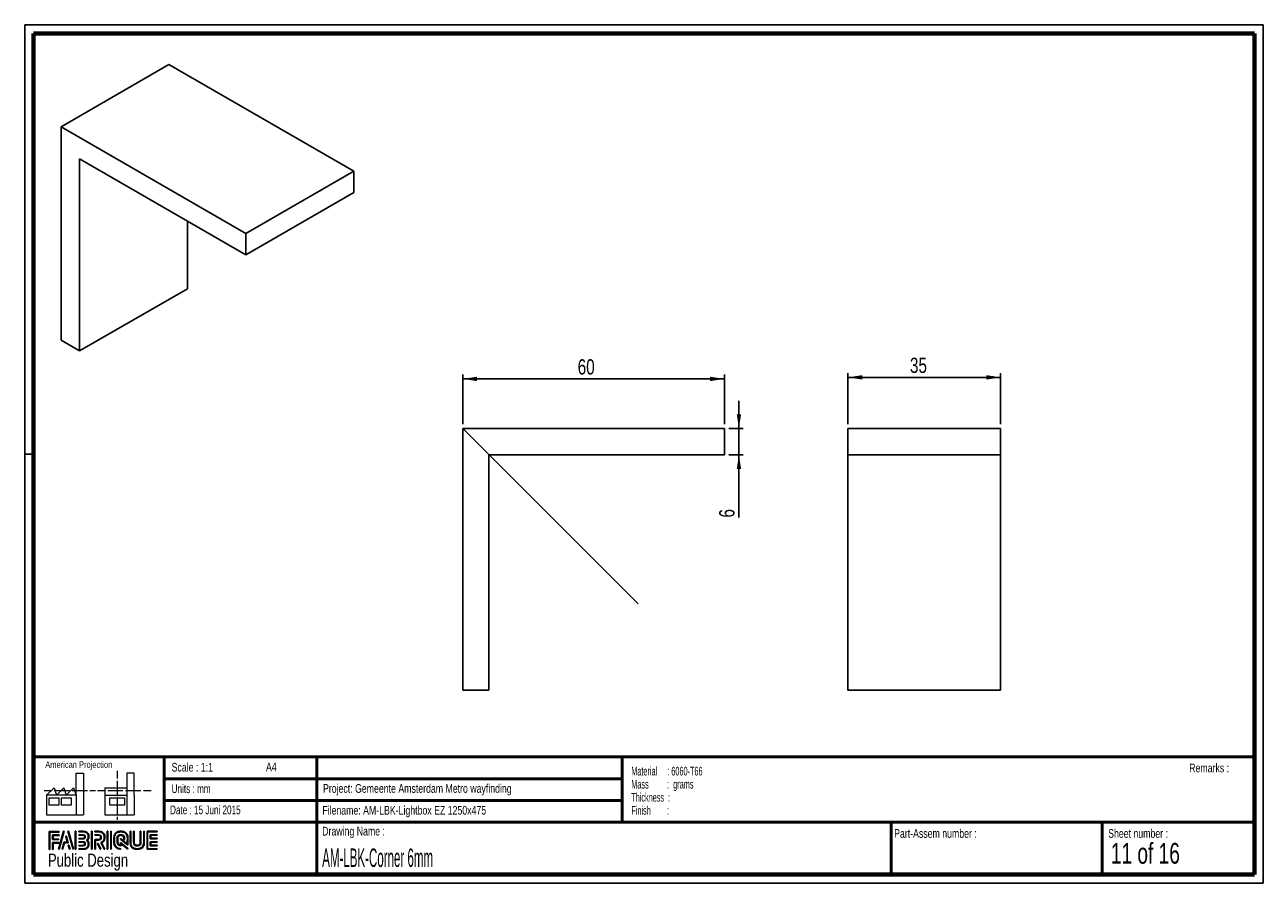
# Paper-space layout 'Angle profile' of a CAD drawing. Header units: millimetres. Extents: x 7 to 291, y 7 to 204.
import ezdxf

# ---------------------------------------------------------------- set-up
doc = ezdxf.new("R2010")
doc.units = ezdxf.units.MM
for name, color, linetype in [('LAYER1', 7, 'Continuous'), ('LAYER2', 7, 'Continuous'), ('LOGO', 7, 'Continuous')]:
    doc.layers.add(name, color=color, linetype=linetype)
doc.styles.add('SLDTEXTSTYLE0', font='TXT', dxfattribs={"width": 0.7})
doc.styles.add('SLDTEXTSTYLE1', font='TXT', dxfattribs={"width": 0.75})
doc.styles.add('SLDTEXTSTYLE12', font='TXT', dxfattribs={"width": 0.6875})
doc.styles.add('SLDTEXTSTYLE2', font='TXT', dxfattribs={"width": 0.697368})
doc.styles.add('SLDTEXTSTYLE5', font='TXT', dxfattribs={"width": 0.55})
doc.styles.add('SLDTEXTSTYLE6', font='TXT', dxfattribs={"width": 0.605})
doc.styles.add('SLDTEXTSTYLE7', font='TXT', dxfattribs={"width": 0.549})
doc.styles.add('SLDTEXTSTYLE8', font='TXT', dxfattribs={"width": 0.467045})
doc.dimstyles.new('SLDDIMSTYLE3', dxfattribs={"dimtxt": 3.5, "dimasz": 3.302, "dimexe": 0, "dimexo": 0.0625, "dimgap": 0.875, "dimtad": 1, "dimdec": 1, "dimrnd": 1e-09, "dimzin": 12, "dimdsep": 46, "dimtxsty": 'SLDTEXTSTYLE1', "dimsah": 1, "dimcen": 0.09, "dimadec": 0, "dimazin": 3, "dimtfac": 1, "dimtdec": 1, "dimtofl": 0, "dimtmove": 0, "dimatfit": 3, "dimfxl": 1, "dimfrac": 2, "dimtolj": 1, "dimtzin": 12, "dimarcsym": 0})
doc.dimstyles.new('SLDDIMSTYLE4', dxfattribs={"dimtxt": 3.5, "dimasz": 3.302, "dimexe": 0, "dimexo": 0.0625, "dimgap": 0.875, "dimtad": 1, "dimdec": 1, "dimrnd": 1e-09, "dimzin": 12, "dimdsep": 46, "dimtxsty": 'SLDTEXTSTYLE1', "dimsah": 1, "dimcen": 0.09, "dimadec": 0, "dimazin": 3, "dimtfac": 1, "dimtdec": 1, "dimtmove": 0, "dimatfit": 0, "dimfxl": 1, "dimfrac": 2, "dimtolj": 1, "dimtzin": 12, "dimarcsym": 0})

# ---------------------------------------------------------------- blocks, each defined once
blk = doc.blocks.new('SW_NOTE_0_48')
at = {"layer": 'LOGO', "color": 0, "char_height": 2, "attachment_point": 1}
for s, insert, style in [('Material     : 6060-T66', (0, 2.58), 'SLDTEXTSTYLE6'), ('Mass         :  grams', (0, -0.42), 'SLDTEXTSTYLE5'), ('Thickness  :', (0, -3.42), 'SLDTEXTSTYLE6'), ('Finish        :', (0, -6.42), 'SLDTEXTSTYLE7')]:
    blk.add_mtext(s, dxfattribs=dict(at, insert=insert, style=style))
blk = doc.blocks.new('_D_43')
at = {"layer": 'LOGO'}
for p, q in [((107, 112.11), (107, 123.52)), ((167, 122.52), (107, 122.52)), ((167, 112.11), (167, 123.52))]:
    blk.add_line(p, q, dxfattribs=at)
for points in [[(107, 122.52), (110.3, 122.01), (110.3, 123.02)], [(167, 122.52), (163.7, 123.02), (163.7, 122.01)]]:
    blk.add_solid(points, dxfattribs=at)
at = {"layer": 'LOGO', "insert": (133.36, 127.03), "char_height": 3.5, "attachment_point": 1, "style": 'SLDTEXTSTYLE1'}
blk.add_mtext('60', dxfattribs=at)
blk = doc.blocks.new('_D_44')
at = {"layer": 'LOGO'}
for p, q in [((170.34, 111.11), (170.34, 117.46)), ((168, 111.11), (171.34, 111.11)), ((170.34, 105.11), (170.34, 111.11)), ((168, 105.11), (171.34, 105.11)), ((170.34, 105.11), (170.34, 90.7))]:
    blk.add_line(p, q, dxfattribs=at)
for points in [[(170.34, 111.11), (170.84, 114.42), (169.83, 114.42)], [(170.34, 105.11), (169.83, 101.81), (170.84, 101.81)]]:
    blk.add_solid(points, dxfattribs=at)
at = {"layer": 'LOGO', "insert": (165.82, 90.7), "char_height": 3.5, "attachment_point": 1, "rotation": 90, "style": 'SLDTEXTSTYLE1'}
blk.add_mtext('6', dxfattribs=at)
blk = doc.blocks.new('_D_45')
at = {"layer": 'LOGO'}
for p, q in [((195.34, 112.11), (195.34, 123.87)), ((195.34, 122.87), (230.34, 122.87)), ((230.34, 112.11), (230.34, 123.87))]:
    blk.add_line(p, q, dxfattribs=at)
for points in [[(195.34, 122.87), (198.65, 122.36), (198.65, 123.38)], [(230.34, 122.87), (227.04, 123.38), (227.04, 122.36)]]:
    blk.add_solid(points, dxfattribs=at)
at = {"layer": 'LOGO', "insert": (209.56, 127.38), "char_height": 3.5, "attachment_point": 1, "style": 'SLDTEXTSTYLE1'}
blk.add_mtext('35', dxfattribs=at)

psp = doc.layouts.new('Angle profile')

# ---------------------------------------------------------------- hatches: boundary and pattern name
at = {"layer": 'LOGO'}
for points in [[(12.16, 14.55), (12.29, 14.55), (12.29, 18.54), (14.49, 18.54), (14.49, 18.67), (12.16, 18.67)], [(13.05, 16.92), (13.05, 17.76), (14.49, 17.76), (14.49, 17.89), (12.92, 17.89), (12.92, 16.79), (14.36, 16.79), (14.36, 16.92)], [(15.62, 18.7), (15.48, 18.7), (14.3, 14.57), (14.44, 14.57)], [(15.26, 14.57), (15.67, 16.09), (16.5, 16.09), (16.11, 17.58), (15.96, 17.58), (16.32, 16.22), (15.56, 16.22), (15.12, 14.57)], [(17.78, 14.57), (16.6, 18.7), (16.46, 18.7), (17.64, 14.57)], [(18.28, 14.57), (18.28, 18.7), (18.15, 18.7), (18.15, 14.57)], [(21.99, 14.57), (21.99, 18.7), (21.85, 18.7), (21.85, 14.57)], [(25.64, 14.57), (25.64, 18.7), (25.5, 18.7), (25.5, 14.57)], [(26.42, 14.57), (26.42, 18.7), (26.28, 18.7), (26.28, 14.57)], [(35.5, 17.1), (35.5, 17.78), (36.93, 17.78), (36.93, 17.92), (35.36, 17.92), (35.36, 16.96), (36.93, 16.96), (36.93, 17.1)], [(13.05, 14.55), (13.05, 16.01), (14.36, 16.01), (14.36, 16.14), (12.92, 16.14), (12.92, 14.55)], [(16.95, 14.57), (16.68, 15.56), (16.53, 15.56), (16.81, 14.57)], [(24.04, 14.57), (23.38, 15.92), (23.22, 15.92), (23.88, 14.57)], [(36.93, 15.36), (36.93, 15.49), (35.5, 15.49), (35.5, 16.18), (36.93, 16.18), (36.93, 16.31), (35.36, 16.31), (35.36, 15.36)]]:
    psp.add_hatch(color=256, dxfattribs=at).paths.add_polyline_path(points, flags=0)
h = psp.add_hatch(color=256, dxfattribs=at)
edge = h.paths.add_edge_path(flags=0)
edge.add_line((19, 14.57), (20, 14.57))
edge.add_spline(control_points=[(20, 14.57), (20.7, 14.57), (21.26, 15.14), (21.26, 15.84), (21.26, 16.13), (21.15, 16.41), (20.95, 16.64), (21.15, 16.87), (21.26, 17.15), (21.26, 17.44), (21.26, 18.14), (20.7, 18.7), (20, 18.7)], knot_values=[0, 0, 0, 0, 1, 2, 3, 4, 5, 6, 7, 8, 9, 10, 10, 10, 10], weights=[1, 1, 1, 1, 1, 1, 1, 1, 1, 1, 1, 1, 1], degree=3, periodic=0)
edge.add_line((20, 18.7), (19, 18.7))
edge.add_line((19, 18.7), (19, 18.56))
edge.add_line((19, 18.56), (20, 18.56))
edge.add_spline(control_points=[(20, 18.56), (20.62, 18.56), (21.12, 18.06), (21.12, 17.44), (21.12, 17.17), (21.01, 16.9), (20.81, 16.69)], knot_values=[0, 0, 0, 0, 1, 2, 3, 4, 4, 4, 4], weights=[1, 1, 1, 1, 1, 1, 1], degree=3, periodic=0)
edge.add_line((20.81, 16.69), (20.76, 16.64))
edge.add_line((20.76, 16.64), (20.81, 16.59))
edge.add_spline(control_points=[(20.81, 16.59), (21.01, 16.38), (21.12, 16.11), (21.12, 15.84), (21.12, 15.22), (20.62, 14.71), (20, 14.71)], knot_values=[0, 0, 0, 0, 1, 2, 3, 4, 4, 4, 4], weights=[1, 1, 1, 1, 1, 1, 1], degree=3, periodic=0)
edge.add_line((20, 14.71), (19, 14.71))
edge.add_line((19, 14.71), (19, 14.57))
h = psp.add_hatch(color=256, dxfattribs=at)
edge = h.paths.add_edge_path(flags=0)
edge.add_line((19, 16.96), (20, 16.96))
edge.add_spline(control_points=[(20, 16.96), (20.25, 16.99), (20.44, 17.2), (20.44, 17.44), (20.44, 17.71), (20.22, 17.92), (19.95, 17.92)], knot_values=[0, 0, 0, 0, 1, 2, 3, 4, 4, 4, 4], weights=[1, 1, 1, 1, 1, 1, 1], degree=3, periodic=0)
edge.add_line((19.95, 17.92), (19, 17.92))
edge.add_line((19, 17.92), (19, 17.79))
edge.add_line((19, 17.79), (19.95, 17.79))
edge.add_spline(control_points=[(19.95, 17.79), (20.15, 17.79), (20.3, 17.63), (20.3, 17.44), (20.3, 17.27), (20.17, 17.12), (19.99, 17.09)], knot_values=[0, 0, 0, 0, 1, 2, 3, 4, 4, 4, 4], weights=[1, 1, 1, 1, 1, 1, 1], degree=3, periodic=0)
edge.add_line((19.99, 17.09), (19, 17.09))
edge.add_line((19, 17.09), (19, 16.96))
h = psp.add_hatch(color=256, dxfattribs=at)
edge = h.paths.add_edge_path(flags=0)
edge.add_line((24.76, 14.57), (24.91, 14.57))
edge.add_line((24.91, 14.57), (24.19, 16.05))
edge.add_spline(control_points=[(24.19, 16.05), (24.64, 16.29), (24.94, 16.77), (24.94, 17.29), (24.94, 18.06), (24.31, 18.7), (23.53, 18.7)], knot_values=[0, 0, 0, 0, 1, 2, 3, 4, 4, 4, 4], weights=[1, 1, 1, 1, 1, 1, 1], degree=3, periodic=0)
edge.add_line((23.53, 18.7), (22.63, 18.7))
edge.add_line((22.63, 18.7), (22.63, 18.56))
edge.add_line((22.63, 18.56), (23.53, 18.56))
edge.add_spline(control_points=[(23.53, 18.56), (24.23, 18.56), (24.8, 17.99), (24.8, 17.29), (24.8, 16.8), (24.51, 16.34), (24.07, 16.14)], knot_values=[0, 0, 0, 0, 1, 2, 3, 4, 4, 4, 4], weights=[1, 1, 1, 1, 1, 1, 1], degree=3, periodic=0)
edge.add_line((24.07, 16.14), (24.01, 16.11))
edge.add_line((24.01, 16.11), (24.76, 14.57))
h = psp.add_hatch(color=256, dxfattribs=at)
edge = h.paths.add_edge_path(flags=0)
edge.add_line((22.63, 17.78), (23.48, 17.78))
edge.add_spline(control_points=[(23.48, 17.78), (23.74, 17.78), (23.96, 17.56), (23.96, 17.29), (23.96, 17.02), (23.74, 16.8), (23.48, 16.8)], knot_values=[0, 0, 0, 0, 1, 2, 3, 4, 4, 4, 4], weights=[1, 1, 1, 1, 1, 1, 1], degree=3, periodic=0)
edge.add_line((23.48, 16.8), (22.63, 16.8))
edge.add_line((22.63, 16.8), (22.63, 14.57))
edge.add_line((22.63, 14.57), (22.77, 14.57))
edge.add_line((22.77, 14.57), (22.77, 16.66))
edge.add_line((22.77, 16.66), (23.48, 16.66))
edge.add_spline(control_points=[(23.48, 16.66), (23.82, 16.66), (24.1, 16.94), (24.1, 17.29), (24.1, 17.63), (23.82, 17.92), (23.48, 17.92)], knot_values=[0, 0, 0, 0, 1, 2, 3, 4, 4, 4, 4], weights=[1, 1, 1, 1, 1, 1, 1], degree=3, periodic=0)
edge.add_line((23.48, 17.92), (22.63, 17.92))
edge.add_line((22.63, 17.92), (22.63, 17.78))
h = psp.add_hatch(color=256, dxfattribs=at)
edge = h.paths.add_edge_path(flags=0)
edge.add_line((30.23, 15.56), (30.23, 17.07))
edge.add_spline(control_points=[(30.23, 17.07), (30.23, 17.97), (29.5, 18.7), (28.6, 18.7), (27.7, 18.7), (26.97, 17.97), (26.97, 17.07)], knot_values=[0, 0, 0, 0, 1, 2, 3, 4, 4, 4, 4], weights=[1, 1, 1, 1, 1, 1, 1], degree=3, periodic=0)
edge.add_line((26.97, 17.07), (26.97, 16.21))
edge.add_spline(control_points=[(26.97, 16.21), (26.97, 15.31), (27.7, 14.57), (28.6, 14.57)], knot_values=[1, 1, 1, 1, 2, 2, 2, 2], weights=[1, 1, 1, 1], degree=3, periodic=0)
edge.add_line((28.6, 14.57), (28.6, 14.71))
edge.add_spline(control_points=[(28.6, 14.71), (27.77, 14.71), (27.11, 15.38), (27.11, 16.21)], knot_values=[3, 3, 3, 3, 4, 4, 4, 4], weights=[1, 1, 1, 1], degree=3, periodic=0)
edge.add_line((27.11, 16.21), (27.11, 17.07))
edge.add_spline(control_points=[(27.11, 17.07), (27.11, 17.89), (27.78, 18.56), (28.6, 18.56), (29.42, 18.56), (30.09, 17.89), (30.09, 17.07)], knot_values=[0, 0, 0, 0, 1, 2, 3, 4, 4, 4, 4], weights=[1, 1, 1, 1, 1, 1, 1], degree=3, periodic=0)
edge.add_spline(control_points=[(30.09, 17.07), (30.09, 16.07), (30.09, 15.84), (29.89, 15.99), (28.53, 17.05)], knot_values=[0, 0, 0, 0, 1, 2, 2, 2, 2], weights=[1, 1, 1, 1, 1], degree=3, periodic=0)
edge.add_line((28.53, 17.05), (28.53, 16.89))
edge.add_line((28.53, 16.89), (30.23, 15.56))
h = psp.add_hatch(color=256, dxfattribs=at)
edge = h.paths.add_edge_path(flags=0)
edge.add_line((30.23, 14.57), (30.23, 14.77))
edge.add_line((30.23, 14.77), (28.53, 16.13))
edge.add_line((28.53, 16.13), (28.53, 15.51))
edge.add_spline(control_points=[(28.53, 15.51), (28.17, 15.54), (27.89, 15.84), (27.89, 16.21)], knot_values=[0, 0, 0, 0, 1, 1, 1, 1], weights=[1, 1, 1, 1], degree=3, periodic=0)
edge.add_line((27.89, 16.21), (27.89, 17.06))
edge.add_spline(control_points=[(27.89, 17.06), (27.89, 17.46), (28.21, 17.78), (28.6, 17.78), (28.99, 17.78), (29.31, 17.46), (29.31, 17.06)], knot_values=[0, 0, 0, 0, 1, 2, 3, 4, 4, 4, 4], weights=[1, 1, 1, 1, 1, 1, 1], degree=3, periodic=0)
edge.add_line((29.31, 17.06), (29.31, 16.83))
edge.add_line((29.31, 16.83), (29.45, 16.83))
edge.add_line((29.45, 16.83), (29.45, 17.06))
edge.add_spline(control_points=[(29.45, 17.06), (29.45, 17.53), (29.07, 17.92), (28.6, 17.92), (28.13, 17.92), (27.75, 17.53), (27.75, 17.06)], knot_values=[0, 0, 0, 0, 1, 2, 3, 4, 4, 4, 4], weights=[1, 1, 1, 1, 1, 1, 1], degree=3, periodic=0)
edge.add_line((27.75, 17.06), (27.75, 16.21))
edge.add_spline(control_points=[(27.75, 16.21), (27.75, 15.74), (28.13, 15.36), (28.6, 15.36)], knot_values=[0, 0, 0, 0, 1, 1, 1, 1], weights=[1, 1, 1, 1], degree=3, periodic=0)
edge.add_line((28.6, 15.36), (28.66, 15.36))
edge.add_line((28.66, 15.36), (28.66, 15.85))
edge.add_line((28.66, 15.85), (30.23, 14.57))
h = psp.add_hatch(color=256, dxfattribs=at)
edge = h.paths.add_edge_path(flags=0)
edge.add_line((30.73, 18.7), (30.73, 16.21))
edge.add_spline(control_points=[(30.73, 16.21), (30.73, 15.31), (31.46, 14.57), (32.36, 14.57), (33.25, 14.57), (33.98, 15.31), (33.98, 16.21)], knot_values=[0, 0, 0, 0, 1, 2, 3, 4, 4, 4, 4], weights=[1, 1, 1, 1, 1, 1, 1], degree=3, periodic=0)
edge.add_line((33.98, 16.21), (33.98, 18.7))
edge.add_line((33.98, 18.7), (33.85, 18.7))
edge.add_line((33.85, 18.7), (33.85, 16.21))
edge.add_spline(control_points=[(33.85, 16.21), (33.85, 15.38), (33.18, 14.71), (32.36, 14.71), (31.53, 14.71), (30.86, 15.38), (30.86, 16.21)], knot_values=[0, 0, 0, 0, 1, 2, 3, 4, 4, 4, 4], weights=[1, 1, 1, 1, 1, 1, 1], degree=3, periodic=0)
edge.add_line((30.86, 16.21), (30.86, 18.7))
edge.add_line((30.86, 18.7), (30.73, 18.7))
h = psp.add_hatch(color=256, dxfattribs=at)
edge = h.paths.add_edge_path(flags=0)
edge.add_line((31.51, 18.7), (31.51, 16.21))
edge.add_spline(control_points=[(31.51, 16.21), (31.51, 15.74), (31.89, 15.36), (32.36, 15.36), (32.82, 15.36), (33.2, 15.74), (33.2, 16.21)], knot_values=[0, 0, 0, 0, 1, 2, 3, 4, 4, 4, 4], weights=[1, 1, 1, 1, 1, 1, 1], degree=3, periodic=0)
edge.add_line((33.2, 16.21), (33.2, 18.7))
edge.add_line((33.2, 18.7), (33.07, 18.7))
edge.add_line((33.07, 18.7), (33.07, 16.21))
edge.add_spline(control_points=[(33.07, 16.21), (33.07, 15.81), (32.75, 15.49), (32.36, 15.49), (31.96, 15.49), (31.64, 15.81), (31.64, 16.21)], knot_values=[0, 0, 0, 0, 1, 2, 3, 4, 4, 4, 4], weights=[1, 1, 1, 1, 1, 1, 1], degree=3, periodic=0)
edge.add_line((31.64, 16.21), (31.64, 18.7))
edge.add_line((31.64, 18.7), (31.51, 18.7))
h = psp.add_hatch(color=256, dxfattribs=at)
edge = h.paths.add_edge_path(flags=0)
edge.add_line((36.93, 14.57), (36.93, 14.71))
edge.add_spline(control_points=[(36.93, 14.71), (34.87, 14.71), (34.74, 14.71), (34.74, 14.84), (34.74, 18.43), (34.74, 18.56)], knot_values=[0, 0, 0, 0, 1, 2, 3, 3, 3, 3], weights=[1, 1, 1, 1, 1, 1], degree=3, periodic=0)
edge.add_line((34.74, 18.56), (36.93, 18.56))
edge.add_line((36.93, 18.56), (36.93, 18.7))
edge.add_line((36.93, 18.7), (34.6, 18.7))
edge.add_line((34.6, 18.7), (34.6, 14.57))
edge.add_line((34.6, 14.57), (36.93, 14.57))
h = psp.add_hatch(color=256, dxfattribs=at)
edge = h.paths.add_edge_path(flags=0)
edge.add_line((19, 15.35), (19.95, 15.35))
edge.add_spline(control_points=[(19.95, 15.35), (20.22, 15.35), (20.44, 15.57), (20.44, 15.84), (20.44, 16.11), (20.22, 16.32), (19.95, 16.32), (19.95, 16.32), (19, 16.32)], knot_values=[0, 0, 0, 0, 1, 2, 3, 4, 5, 6, 6, 6, 6], weights=[1, 1, 1, 1, 1, 1, 1, 1, 1], degree=3, periodic=0)
edge.add_line((19, 16.32), (19, 16.18))
edge.add_line((19, 16.18), (19.95, 16.18))
edge.add_spline(control_points=[(19.95, 16.18), (20.15, 16.18), (20.3, 16.03), (20.3, 15.84), (20.3, 15.64), (20.14, 15.48), (19.95, 15.48)], knot_values=[0, 0, 0, 0, 1, 2, 3, 4, 4, 4, 4], weights=[1, 1, 1, 1, 1, 1, 1], degree=3, periodic=0)
edge.add_line((19.95, 15.48), (19, 15.48))
edge.add_line((19, 15.48), (19, 15.35))

# ---------------------------------------------------------------- linework, layer by layer
at = {"color": 7, "linetype": 'Continuous', "lineweight": 25}
for p, q in [((14.88, 180.37), (39.62, 194.65)), ((82.05, 170.16), (39.62, 194.65)), ((57.3, 155.87), (14.88, 180.37)), ((14.88, 180.37), (14.88, 131.37)), ((19.12, 173.02), (57.3, 150.98)), ((19.12, 128.93), (19.12, 173.02)), ((57.3, 155.87), (82.05, 170.16)), ((82.05, 165.26), (82.05, 170.16)), ((57.3, 150.98), (82.05, 165.26)), ((43.87, 143.21), (43.87, 158.73)), ((57.3, 150.98), (57.3, 155.87)), ((19.12, 128.93), (43.87, 143.21)), ((14.88, 131.37), (19.12, 128.93)), ((107, 111.11), (107, 51.11)), ((167, 111.11), (107, 111.11)), ((167, 105.11), (167, 111.11)), ((195.34, 105.11), (195.34, 111.11)), ((195.34, 111.11), (230.34, 111.11)), ((230.34, 105.11), (230.34, 111.11)), ((113, 105.11), (167, 105.11)), ((113, 51.11), (113, 105.11)), ((195.34, 105.11), (230.34, 105.11)), ((195.34, 51.11), (195.34, 105.11)), ((230.34, 51.11), (230.34, 105.11)), ((107, 51.11), (113, 51.11)), ((195.34, 51.11), (230.34, 51.11))]:
    psp.add_line(p, q, dxfattribs=at)
at = {"layer": 'LAYER1', "lineweight": 50}
for p, q in [((8.57, 35.78), (288.57, 35.78)), ((38.57, 35.78), (38.57, 20.78)), ((73.57, 35.78), (73.57, 8.78)), ((143.57, 35.78), (143.57, 20.78)), ((38.57, 30.78), (143.57, 30.78)), ((38.57, 25.78), (143.57, 25.78)), ((8.57, 20.78), (288.57, 20.78)), ((205.22, 8.78), (205.22, 20.78)), ((253.65, 8.78), (253.65, 20.78))]:
    psp.add_line(p, q, dxfattribs=at)
at = {"layer": 'LAYER2', "lineweight": 70}
for p, q in [((8.57, 8.78), (8.57, 201.78)), ((8.57, 201.78), (288.57, 201.78)), ((288.57, 201.78), (288.57, 8.78)), ((288.57, 8.78), (8.57, 8.78))]:
    psp.add_line(p, q, dxfattribs=at)
at = {"layer": 'LOGO'}
for p, q in [((6.57, 203.78), (290.57, 203.78)), ((6.57, 203.78), (6.57, 6.78)), ((290.57, 203.78), (290.57, 6.78)), ((107, 111.11), (147.23, 70.88)), ((6.57, 105.28), (8.62, 105.28)), ((6.57, 6.78), (290.57, 6.78))]:
    psp.add_line(p, q, dxfattribs=at)
at = {"layer": 'LOGO', "color": 7, "linetype": 'Continuous', "lineweight": 18}
for p, q in [((18.32, 26.97), (18.32, 32.04)), ((18.32, 32.04), (20, 32.04)), ((20, 32.04), (20, 22.47)), ((27.73, 32.6), (27.73, 30.84)), ((31.65, 32.03), (29.97, 32.03)), ((29.97, 32.03), (29.97, 22.47)), ((31.65, 26.97), (31.65, 32.03)), ((11.59, 26.97), (13.28, 28.66)), ((13.28, 28.66), (13.84, 26.97)), ((13.84, 26.97), (15.52, 28.66)), ((15.52, 28.66), (16.08, 26.97)), ((16.08, 26.97), (17.76, 28.66)), ((17.76, 28.66), (18.32, 26.97)), ((24.93, 28.66), (24.93, 26.97)), ((24.93, 28.66), (29.97, 28.66)), ((27.73, 30.25), (27.73, 28.49)), ((27.73, 28.49), (27.73, 26.73)), ((10.98, 28.1), (12.74, 28.1)), ((18.32, 26.97), (11.59, 26.97)), ((11.59, 26.97), (11.59, 22.47)), ((12.16, 26.41), (14.4, 26.41)), ((12.16, 24.72), (12.16, 26.41)), ((13.32, 28.1), (15.08, 28.1)), ((14.4, 26.41), (14.4, 24.72)), ((14.96, 26.41), (17.2, 26.41)), ((14.96, 24.72), (14.96, 26.41)), ((15.08, 28.1), (16.83, 28.1)), ((17.2, 26.41), (17.2, 24.72)), ((17.42, 28.1), (19.17, 28.1)), ((18.32, 26.97), (18.32, 22.47)), ((19.17, 28.1), (20.93, 28.1)), ((21.51, 28.1), (22.81, 28.1)), ((23.24, 28.1), (25, 28.1)), ((24.93, 26.97), (29.97, 26.97)), ((24.93, 26.97), (24.93, 22.47)), ((25.58, 28.1), (27.34, 28.1)), ((26.05, 26.41), (29.41, 26.41)), ((26.05, 24.72), (26.05, 26.41)), ((27.34, 28.1), (29.09, 28.1)), ((27.73, 26.14), (27.73, 24.38)), ((29.41, 26.41), (29.41, 24.72)), ((29.68, 28.1), (31.43, 28.1)), ((31.43, 28.1), (33.19, 28.1)), ((31.65, 26.97), (31.65, 22.47)), ((33.77, 28.1), (35.53, 28.1)), ((14.4, 24.72), (12.16, 24.72)), ((17.2, 24.72), (14.96, 24.72)), ((29.41, 24.72), (26.05, 24.72)), ((27.73, 24.38), (27.73, 22.62)), ((11.59, 22.47), (18.32, 22.47)), ((18.32, 22.47), (20, 22.47)), ((24.93, 22.47), (31.65, 22.47)), ((27.73, 22.03), (27.73, 21.34))]:
    psp.add_line(p, q, dxfattribs=at)
at = {"layer": 'LOGO', "color": 7, "linetype": 'Continuous', "lineweight": 25}
for p, q in [((14.49, 18.67), (12.16, 18.67)), ((15.48, 18.7), (14.3, 14.57)), ((14.44, 14.57), (15.62, 18.7))]:
    psp.add_line(p, q, dxfattribs=at)
at = {"layer": 'LOGO', "color": 7, "lineweight": 25}
for p, q in [((12.16, 18.67), (12.16, 14.55)), ((12.29, 18.54), (14.49, 18.54)), ((12.29, 14.55), (12.29, 18.54)), ((14.49, 17.89), (12.92, 17.89)), ((12.92, 17.89), (12.92, 16.79)), ((13.05, 16.92), (13.05, 17.76)), ((13.05, 17.76), (14.49, 17.76)), ((14.49, 18.54), (14.49, 18.67)), ((14.49, 17.76), (14.49, 17.89)), ((15.62, 18.7), (15.48, 18.7)), ((16.11, 17.58), (15.96, 17.58)), ((15.96, 17.58), (16.32, 16.22)), ((16.5, 16.09), (16.11, 17.58)), ((16.46, 18.7), (17.64, 14.57)), ((16.6, 18.7), (16.46, 18.7)), ((17.78, 14.57), (16.6, 18.7)), ((18.15, 18.7), (18.15, 14.57)), ((18.28, 18.7), (18.15, 18.7)), ((18.28, 14.57), (18.28, 18.7)), ((19, 18.7), (19, 18.56)), ((20, 18.7), (19, 18.7)), ((19, 18.56), (20, 18.56)), ((19, 17.92), (19, 17.79)), ((19.95, 17.92), (19, 17.92)), ((19, 17.79), (19.95, 17.79)), ((19.99, 17.09), (19, 17.09)), ((19, 17.09), (19, 16.96)), ((21.85, 18.7), (21.85, 14.57)), ((21.99, 18.7), (21.85, 18.7)), ((21.99, 14.57), (21.99, 18.7)), ((23.53, 18.7), (22.63, 18.7)), ((22.63, 18.7), (22.63, 18.56)), ((22.63, 18.56), (23.53, 18.56)), ((23.48, 17.92), (22.63, 17.92)), ((22.63, 17.92), (22.63, 17.78)), ((23.48, 17.92), (22.63, 17.92)), ((22.63, 17.92), (22.63, 17.78)), ((22.63, 17.78), (23.48, 17.78)), ((22.63, 17.78), (23.48, 17.78)), ((25.5, 18.7), (25.5, 14.57)), ((25.64, 18.7), (25.5, 18.7)), ((25.64, 14.57), (25.64, 18.7)), ((26.28, 18.7), (26.28, 14.57)), ((26.42, 18.7), (26.28, 18.7)), ((26.42, 14.57), (26.42, 18.7)), ((26.97, 17.07), (26.97, 16.21)), ((26.97, 17.07), (26.97, 16.21)), ((27.11, 16.21), (27.11, 17.07)), ((27.11, 16.21), (27.11, 17.07)), ((27.75, 17.06), (27.75, 16.21)), ((27.89, 16.21), (27.89, 17.06)), ((28.53, 17.05), (28.53, 16.89)), ((28.53, 17.05), (28.53, 16.89)), ((29.31, 17.06), (29.31, 16.83)), ((29.45, 16.83), (29.45, 17.06)), ((30.23, 15.56), (30.23, 17.07)), ((30.23, 15.56), (30.23, 17.07)), ((30.86, 18.7), (30.73, 18.7)), ((30.73, 18.7), (30.73, 16.21)), ((30.86, 18.7), (30.73, 18.7)), ((30.73, 18.7), (30.73, 16.21)), ((30.86, 16.21), (30.86, 18.7)), ((30.86, 16.21), (30.86, 18.7)), ((31.64, 18.7), (31.51, 18.7)), ((31.51, 18.7), (31.51, 16.21)), ((31.64, 18.7), (31.51, 18.7)), ((31.51, 18.7), (31.51, 16.21)), ((31.64, 16.21), (31.64, 18.7)), ((31.64, 16.21), (31.64, 18.7)), ((33.07, 18.7), (33.07, 16.21)), ((33.2, 18.7), (33.07, 18.7)), ((33.07, 18.7), (33.07, 16.21)), ((33.2, 18.7), (33.07, 18.7)), ((33.2, 16.21), (33.2, 18.7)), ((33.2, 16.21), (33.2, 18.7)), ((33.85, 18.7), (33.85, 16.21)), ((33.98, 18.7), (33.85, 18.7)), ((33.85, 18.7), (33.85, 16.21)), ((33.98, 18.7), (33.85, 18.7)), ((33.98, 16.21), (33.98, 18.7)), ((33.98, 16.21), (33.98, 18.7)), ((36.93, 18.7), (34.6, 18.7)), ((34.6, 18.7), (34.6, 14.57)), ((36.93, 18.7), (34.6, 18.7)), ((34.6, 18.7), (34.6, 14.57)), ((34.74, 18.56), (36.93, 18.56)), ((34.74, 18.56), (36.93, 18.56)), ((36.93, 17.92), (35.36, 17.92)), ((35.36, 17.92), (35.36, 16.96)), ((36.93, 17.92), (35.36, 17.92)), ((35.36, 17.92), (35.36, 16.96)), ((35.5, 17.1), (35.5, 17.78)), ((35.5, 17.78), (36.93, 17.78)), ((35.5, 17.1), (35.5, 17.78)), ((35.5, 17.78), (36.93, 17.78)), ((36.93, 17.1), (35.5, 17.1)), ((36.93, 17.1), (35.5, 17.1)), ((36.93, 18.56), (36.93, 18.7)), ((36.93, 18.56), (36.93, 18.7)), ((36.93, 17.78), (36.93, 17.92)), ((36.93, 17.78), (36.93, 17.92)), ((36.93, 16.96), (36.93, 17.1)), ((36.93, 16.96), (36.93, 17.1)), ((12.16, 14.55), (12.29, 14.55)), ((12.92, 16.79), (14.36, 16.79)), ((14.36, 16.14), (12.92, 16.14)), ((12.92, 16.14), (12.92, 14.55)), ((12.92, 14.55), (13.05, 14.55)), ((14.36, 16.92), (13.05, 16.92)), ((13.05, 14.55), (13.05, 16.01)), ((13.05, 16.01), (14.36, 16.01)), ((14.3, 14.57), (14.44, 14.57)), ((14.36, 16.79), (14.36, 16.92)), ((14.36, 16.01), (14.36, 16.14)), ((15.56, 16.22), (15.12, 14.57)), ((15.12, 14.57), (15.26, 14.57)), ((15.26, 14.57), (15.67, 16.09)), ((16.32, 16.22), (15.56, 16.22)), ((16.53, 15.56), (16.81, 14.57)), ((16.68, 15.56), (16.53, 15.56)), ((16.95, 14.57), (16.68, 15.56)), ((16.81, 14.57), (16.95, 14.57)), ((17.64, 14.57), (17.78, 14.57)), ((18.15, 14.57), (18.28, 14.57)), ((19, 16.96), (20, 16.96)), ((19, 16.32), (19, 16.18)), ((19, 16.18), (19.95, 16.18)), ((19.95, 15.48), (19, 15.48)), ((19, 15.48), (19, 15.35)), ((19, 15.35), (19.95, 15.35)), ((20, 14.71), (19, 14.71)), ((19, 14.71), (19, 14.57)), ((19, 14.57), (20, 14.57)), ((20.81, 16.69), (20.76, 16.64)), ((20.76, 16.64), (20.81, 16.59)), ((21.85, 14.57), (21.99, 14.57)), ((23.48, 16.8), (22.63, 16.8)), ((22.63, 16.8), (22.63, 14.57)), ((23.48, 16.8), (22.63, 16.8)), ((22.63, 16.8), (22.63, 14.57)), ((22.63, 14.57), (22.77, 14.57)), ((22.63, 14.57), (22.77, 14.57)), ((22.77, 14.57), (22.77, 16.66)), ((22.77, 16.66), (23.48, 16.66)), ((22.77, 14.57), (22.77, 16.66)), ((22.77, 16.66), (23.48, 16.66)), ((23.22, 15.92), (23.88, 14.57)), ((23.38, 15.92), (23.22, 15.92)), ((23.22, 15.92), (23.88, 14.57)), ((23.38, 15.92), (23.22, 15.92)), ((24.04, 14.57), (23.38, 15.92)), ((24.04, 14.57), (23.38, 15.92)), ((23.88, 14.57), (24.04, 14.57)), ((23.88, 14.57), (24.04, 14.57)), ((24.07, 16.14), (24.01, 16.11)), ((24.01, 16.11), (24.76, 14.57)), ((24.91, 14.57), (24.19, 16.05)), ((24.76, 14.57), (24.91, 14.57)), ((25.5, 14.57), (25.64, 14.57)), ((26.28, 14.57), (26.42, 14.57)), ((28.53, 16.89), (30.23, 15.56)), ((28.53, 16.89), (30.23, 15.56)), ((30.23, 14.77), (28.53, 16.13)), ((28.53, 16.13), (28.53, 15.51)), ((28.6, 15.36), (28.66, 15.36)), ((28.6, 14.57), (28.6, 14.71)), ((28.6, 14.57), (28.6, 14.71)), ((28.66, 15.36), (28.66, 15.85)), ((28.66, 15.85), (30.23, 14.57)), ((29.31, 16.83), (29.45, 16.83)), ((30.23, 14.57), (30.23, 14.77)), ((34.6, 14.57), (36.93, 14.57)), ((34.6, 14.57), (36.93, 14.57)), ((35.36, 16.96), (36.93, 16.96)), ((35.36, 16.96), (36.93, 16.96)), ((36.93, 16.31), (35.36, 16.31)), ((35.36, 16.31), (35.36, 15.36)), ((36.93, 16.31), (35.36, 16.31)), ((35.36, 16.31), (35.36, 15.36)), ((35.36, 15.36), (36.93, 15.36)), ((35.36, 15.36), (36.93, 15.36)), ((35.5, 15.49), (35.5, 16.18)), ((35.5, 16.18), (36.93, 16.18)), ((35.5, 15.49), (35.5, 16.18)), ((35.5, 16.18), (36.93, 16.18)), ((36.93, 15.49), (35.5, 15.49)), ((36.93, 15.49), (35.5, 15.49)), ((36.93, 16.18), (36.93, 16.31)), ((36.93, 16.18), (36.93, 16.31)), ((36.93, 15.36), (36.93, 15.49)), ((36.93, 15.36), (36.93, 15.49)), ((36.93, 14.57), (36.93, 14.71)), ((36.93, 14.57), (36.93, 14.71))]:
    psp.add_line(p, q, dxfattribs=at)
for points, degree in [([(20, 16.96), (20.25, 16.99), (20.44, 17.2), (20.44, 17.44), (20.44, 17.71), (20.22, 17.92), (19.95, 17.92)], 3), ([(19.95, 17.79), (20.15, 17.79), (20.3, 17.63), (20.3, 17.44), (20.3, 17.27), (20.17, 17.12), (19.99, 17.09)], 3), ([(20, 14.57), (20.7, 14.57), (21.26, 15.14), (21.26, 15.84), (21.26, 16.13), (21.15, 16.41), (20.95, 16.64), (21.15, 16.87), (21.26, 17.15), (21.26, 17.44), (21.26, 18.14), (20.7, 18.7), (20, 18.7)], 3), ([(20, 18.56), (20.62, 18.56), (21.12, 18.06), (21.12, 17.44), (21.12, 17.17), (21.01, 16.9), (20.81, 16.69)], 3), ([(23.48, 16.66), (23.82, 16.66), (24.1, 16.94), (24.1, 17.29), (24.1, 17.63), (23.82, 17.92), (23.48, 17.92)], 3), ([(23.48, 17.78), (23.74, 17.78), (23.96, 17.56), (23.96, 17.29), (23.96, 17.02), (23.74, 16.8), (23.48, 16.8)], 3), ([(24.19, 16.05), (24.64, 16.29), (24.94, 16.77), (24.94, 17.29), (24.94, 18.06), (24.31, 18.7), (23.53, 18.7)], 3), ([(23.53, 18.56), (24.23, 18.56), (24.8, 17.99), (24.8, 17.29), (24.8, 16.8), (24.51, 16.34), (24.07, 16.14)], 3), ([(30.23, 17.07), (30.23, 17.97), (29.5, 18.7), (28.6, 18.7), (27.7, 18.7), (26.97, 17.97), (26.97, 17.07)], 3), ([(27.11, 17.07), (27.11, 17.89), (27.78, 18.56), (28.6, 18.56), (29.42, 18.56), (30.09, 17.89), (30.09, 17.07)], 3), ([(29.45, 17.06), (29.45, 17.53), (29.07, 17.92), (28.6, 17.92), (28.13, 17.92), (27.75, 17.53), (27.75, 17.06)], 3), ([(27.89, 17.06), (27.89, 17.46), (28.21, 17.78), (28.6, 17.78), (28.99, 17.78), (29.31, 17.46), (29.31, 17.06)], 3), ([(30.09, 17.07), (30.09, 16.07), (30.09, 15.84), (29.89, 15.99), (28.53, 17.05)], 3), ([(36.93, 14.71), (34.87, 14.71), (34.74, 14.71), (34.74, 14.84), (34.74, 18.43), (34.74, 18.56)], 3), ([(15.67, 16.09), (15.76, 16.09), (16.5, 16.09)], 2), ([(19.95, 15.35), (20.22, 15.35), (20.44, 15.57), (20.44, 15.84), (20.44, 16.11), (20.22, 16.32), (19.95, 16.32), (19.95, 16.32), (19, 16.32)], 3), ([(19.95, 16.18), (20.15, 16.18), (20.3, 16.03), (20.3, 15.84), (20.3, 15.64), (20.14, 15.48), (19.95, 15.48)], 3), ([(20.81, 16.59), (21.01, 16.38), (21.12, 16.11), (21.12, 15.84), (21.12, 15.22), (20.62, 14.71), (20, 14.71)], 3), ([(26.97, 16.21), (26.97, 15.31), (27.7, 14.57), (28.6, 14.57)], 3), ([(26.97, 16.21), (26.97, 15.31), (27.7, 14.57), (28.6, 14.57)], 3), ([(28.6, 14.71), (27.77, 14.71), (27.11, 15.38), (27.11, 16.21)], 3), ([(28.6, 14.71), (27.77, 14.71), (27.11, 15.38), (27.11, 16.21)], 3), ([(27.75, 16.21), (27.75, 15.74), (28.13, 15.36), (28.6, 15.36)], 3), ([(28.53, 15.51), (28.17, 15.54), (27.89, 15.84), (27.89, 16.21)], 3), ([(30.73, 16.21), (30.73, 15.31), (31.46, 14.57), (32.36, 14.57), (33.25, 14.57), (33.98, 15.31), (33.98, 16.21)], 3), ([(33.85, 16.21), (33.85, 15.38), (33.18, 14.71), (32.36, 14.71), (31.53, 14.71), (30.86, 15.38), (30.86, 16.21)], 3), ([(31.51, 16.21), (31.51, 15.74), (31.89, 15.36), (32.36, 15.36), (32.82, 15.36), (33.2, 15.74), (33.2, 16.21)], 3), ([(33.07, 16.21), (33.07, 15.81), (32.75, 15.49), (32.36, 15.49), (31.96, 15.49), (31.64, 15.81), (31.64, 16.21)], 3)]:
    psp.add_open_spline(points, degree=degree, dxfattribs=at)

# ---------------------------------------------------------------- block references
at = {"layer": 'LOGO', "color": 218}
psp.add_blockref('SW_NOTE_0_48', (145.65, 30.93), dxfattribs=at)

# ---------------------------------------------------------------- texts
at = {"layer": 'LOGO', "attachment_point": 1}
for s, insert, char_height, style in [('American Projection', (11.28, 34.76), 1.5, 'SLDTEXTSTYLE1'), ('Scale : 1:1', (40.25, 34.41), 2, 'SLDTEXTSTYLE1'), ('A4', (61.89, 34.49), 2, 'SLDTEXTSTYLE1'), ('Remarks :', (273.6, 34.24), 2, 'SLDTEXTSTYLE1'), ('Units : mm', (40.24, 29.48), 2, 'SLDTEXTSTYLE0'), ('Project: Gemeente Amsterdam Metro wayfinding', (74.96, 29.54), 2, 'SLDTEXTSTYLE1'), ('Date : 15 Juni 2015', (39.89, 24.62), 2, 'SLDTEXTSTYLE2'), ('Filename: AM-LBK-Lightbox EZ 1250x475', (74.8, 24.53), 2, 'SLDTEXTSTYLE1'), ('Drawing Name :', (74.78, 19.74), 2, 'SLDTEXTSTYLE1'), ('Part-Assem number :', (205.93, 19.21), 2, 'SLDTEXTSTYLE1'), ('Sheet number :', (255.01, 19.21), 2, 'SLDTEXTSTYLE1'), ('11 of 16', (255.63, 16.04), 4.763, 'SLDTEXTSTYLE12'), ('Public Design', (11.87, 13.58), 3, 'SLDTEXTSTYLE1')]:
    psp.add_mtext(s, dxfattribs=dict(at, insert=insert, char_height=char_height, style=style))
at = {"layer": 'LOGO', "color": 218, "insert": (74.78, 14.76), "char_height": 4.2333, "attachment_point": 1, "style": 'SLDTEXTSTYLE8'}
psp.add_mtext('AM-LBK-Corner 6mm', dxfattribs=at)

# ---------------------------------------------------------------- dimensions: what is measured, and where the dimension line sits
at = {"layer": 'LOGO'}
for base, p1, p2, picture, middle in [((107, 122.52), (167, 111.11), (107, 111.11), '_D_43', (135.95, 122.52)), ((230.34, 122.87), (195.34, 111.11), (230.34, 111.11), '_D_45', (212.14, 122.87))]:
    dim = psp.add_linear_dim(base=base, p1=p1, p2=p2, dimstyle='SLDDIMSTYLE3', dxfattribs=at)
    dim.commit()
    dim.dimension.update_dxf_attribs({"geometry": picture, "text_midpoint": middle, "dimtype": 160})
dim = psp.add_linear_dim(base=(170.34, 111.11), p1=(167, 105.11), p2=(167, 111.11), angle=90, dimstyle='SLDDIMSTYLE4', dxfattribs=at)
dim.commit()
dim.dimension.update_dxf_attribs({"geometry": '_D_44', "text_midpoint": (170.34, 91.99), "dimtype": 160})

doc.saveas('drawing.dxf')
